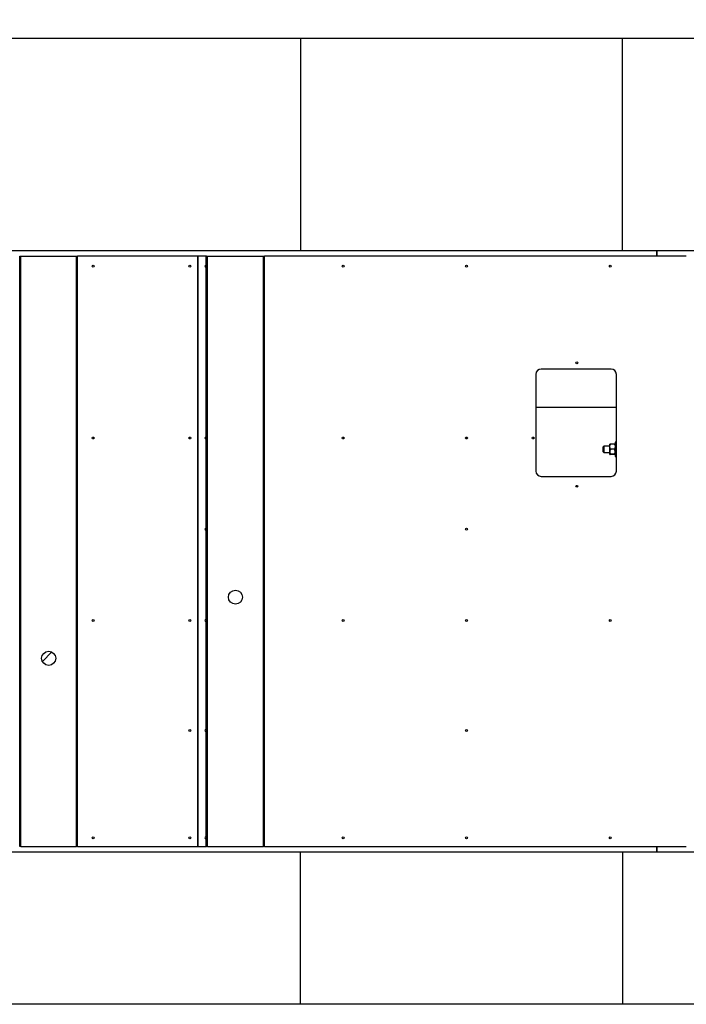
# Model space of a CAD drawing. Header units: millimetres. Extents: x 5 to 589, y 5 to 415.
# Tile 6 of 96: x 122 to 164, y 71 to 132. Entities that reach past the tile are written whole.
import ezdxf

# ---------------------------------------------------------------- set-up
doc = ezdxf.new("R2010")
doc.units = ezdxf.units.MM
doc.layers.add('COTES', color=1, linetype='Continuous')
doc.layers.add('TRAIT-FINS', color=9, linetype='Continuous')
doc.layers.add('TRAIT-FORT', color=4, linetype='Continuous', lineweight=25)
doc.styles.add('SLDTEXTSTYLE0', font='TXT', dxfattribs={"width": 0.75})
doc.dimstyles.new('SLDDIMSTYLE2', dxfattribs={"dimtxt": 3.5, "dimasz": 2, "dimexe": 0, "dimexo": 0.0625, "dimgap": 0.875, "dimtad": 1, "dimlfac": 30, "dimrnd": 1e-09, "dimzin": 12, "dimdsep": 46, "dimtxsty": 'SLDTEXTSTYLE0', "dimsah": 1, "dimcen": 0.09, "dimadec": 0, "dimazin": 3, "dimtfac": 1, "dimtofl": 0, "dimtmove": 0, "dimatfit": 3, "dimfxl": 0, "dimfrac": 2, "dimtolj": 1, "dimtzin": 12, "dimarcsym": 0})

# ---------------------------------------------------------------- blocks, each defined once
blk = doc.blocks.new('_D_7')
at = {"layer": 'COTES', "color": 1}
for p, q in [((59.852, 132.096), (59.852, 179.922)), ((199.852, 132.096), (199.852, 179.922)), ((59.852, 178.922), (199.852, 178.922))]:
    blk.add_line(p, q, dxfattribs=at)
for points in [[(59.852, 178.922), (61.852, 178.422), (61.852, 179.422)], [(199.852, 178.922), (197.852, 179.422), (197.852, 178.422)]]:
    blk.add_solid(points, dxfattribs=at)
at = {"layer": 'COTES', "color": 1, "char_height": 3.5, "attachment_point": 1, "style": 'SLDTEXTSTYLE0'}
for s, insert in [('4200', (112.646, 183.434)), ('Ouverture', (124.303, 183.434))]:
    blk.add_mtext(s, dxfattribs=dict(at, insert=insert))
blk = doc.blocks.new('_D_8')
at = {"layer": 'COTES', "color": 1}
for p, q in [((60.152, 118.566), (60.152, 168.785)), ((199.485, 118.566), (199.485, 168.785)), ((60.152, 167.785), (199.485, 167.785))]:
    blk.add_line(p, q, dxfattribs=at)
for points in [[(60.152, 167.785), (62.152, 167.285), (62.152, 168.285)], [(199.485, 167.785), (197.485, 168.285), (197.485, 167.285)]]:
    blk.add_solid(points, dxfattribs=at)
at = {"layer": 'COTES', "color": 1, "char_height": 3.5, "attachment_point": 1, "style": 'SLDTEXTSTYLE0'}
for s, insert in [('Toles', (130.244, 172.297)), ('4180', (118.587, 172.297))]:
    blk.add_mtext(s, dxfattribs=dict(at, insert=insert))

msp = doc.modelspace()

# ---------------------------------------------------------------- hatches: boundary and pattern name
at = {"layer": 'TRAIT-FINS'}
h = msp.add_hatch(dxfattribs=at)
h.set_pattern_fill('ANSI31', color=9, angle=3e-322, style=0)
edge = h.paths.add_edge_path(flags=0)
edge.add_arc((135.81807, 96.38316), 0.43667, 0, 360)
h = msp.add_hatch(dxfattribs=at)
h.set_pattern_fill('ANSI31', color=9, angle=3e-322, style=0)
edge = h.paths.add_edge_path(flags=0)
edge.add_arc((135.81807, 96.38316), 0.43667, 0, 360)
h = msp.add_hatch(dxfattribs=at)
h.set_pattern_fill('ANSI31', color=9, angle=3e-322, style=0)
edge = h.paths.add_edge_path(flags=0)
edge.add_arc((124.21807, 92.58316), 0.43667, 0, 360)
h = msp.add_hatch(dxfattribs=at)
h.set_pattern_fill('ANSI31', color=9, angle=3e-322, style=0)
edge = h.paths.add_edge_path(flags=0)
edge.add_arc((124.21807, 92.58316), 0.43667, 0, 360)

# ---------------------------------------------------------------- linework, layer by layer
at = {"layer": 'TRAIT-FORT', "color": 4, "linetype": 'Continuous', "lineweight": 25}
for p, q in [((119.85194, 131.09603), (139.85194, 131.09603)), ((139.85194, 131.09603), (139.85194, 117.89982)), ((139.85194, 131.09603), (159.85194, 131.09603)), ((159.85194, 131.09603), (179.85194, 131.09603)), ((159.85194, 117.89982), (159.85194, 131.09603)), ((139.85194, 117.89982), (119.85194, 117.89982)), ((122.41807, 117.56649), (122.48474, 117.56649)), ((122.41807, 80.89982), (122.41807, 117.56649)), ((122.48474, 80.89982), (122.48474, 117.56649)), ((122.48474, 117.56649), (125.95141, 117.56649)), ((125.95141, 117.56649), (126.01807, 117.56649)), ((125.95141, 80.89982), (125.95141, 117.56649)), ((133.48484, 117.56649), (126.01807, 117.56649)), ((126.01807, 80.89982), (126.01807, 117.56649)), ((133.48484, 117.56649), (133.48484, 117.56649)), ((133.48484, 80.89982), (133.48484, 117.56649)), ((134.007, 117.56649), (133.48484, 117.56649)), ((133.48484, 117.56649), (133.48484, 80.89982)), ((134.007, 116.98891), (134.007, 117.56649)), ((134.01807, 117.56649), (134.007, 117.56649)), ((134.01807, 80.89982), (134.01807, 117.56649)), ((134.01807, 117.56649), (134.08474, 117.56649)), ((134.08474, 80.89982), (134.08474, 117.56649)), ((134.08474, 117.56649), (137.55141, 117.56649)), ((137.55141, 80.89982), (137.55141, 117.56649)), ((137.55141, 117.56649), (137.61807, 117.56649)), ((163.81806, 117.56649), (137.61807, 117.56649)), ((137.61807, 80.89982), (137.61807, 117.56649)), ((159.85194, 117.89982), (139.85194, 117.89982)), ((179.85194, 117.89982), (159.85194, 117.89982)), ((161.98474, 117.56649), (161.98474, 117.89982)), ((161.98507, 117.89982), (161.98507, 117.56649)), ((134.01807, 116.98311), (134.007, 116.98891)), ((134.007, 116.8774), (134.01807, 116.8832)), ((134.007, 106.32225), (134.007, 116.8774)), ((154.47651, 110.21649), (154.47651, 104.21649)), ((159.14317, 110.54982), (154.80984, 110.54982)), ((159.47651, 104.21649), (159.47651, 110.21649)), ((154.47651, 108.18316), (159.47651, 108.18316)), ((134.01807, 106.31644), (134.007, 106.32225)), ((134.007, 106.21073), (134.01807, 106.21654)), ((134.007, 100.65558), (134.007, 106.21073)), ((159.06807, 105.7292), (159.06807, 105.88312)), ((159.35242, 105.88605), (159.11706, 105.88605)), ((159.47651, 106.01649), (159.40141, 106.01649)), ((159.40141, 106.01649), (159.40141, 105.52355)), ((158.70141, 105.76649), (158.65141, 105.71649)), ((158.65141, 105.56649), (158.65141, 105.71649)), ((158.65141, 105.41649), (158.65141, 105.56649)), ((158.65141, 105.41649), (158.70141, 105.36649)), ((159.06807, 105.76649), (158.70141, 105.76649)), ((158.70141, 105.76649), (158.70141, 105.56649)), ((158.70141, 105.56649), (158.70141, 105.36649)), ((158.70141, 105.36649), (159.06807, 105.36649)), ((159.06807, 105.41257), (159.06807, 105.7292)), ((159.06807, 105.24986), (159.06807, 105.41257)), ((159.35242, 105.57235), (159.11706, 105.57235)), ((159.35242, 105.25279), (159.11706, 105.25279)), ((159.35242, 105.24693), (159.11706, 105.24693)), ((159.40141, 105.52355), (159.40141, 105.11649)), ((159.40141, 105.11649), (159.47651, 105.11649)), ((154.80984, 103.88316), (159.14317, 103.88316)), ((134.01807, 100.64978), (134.007, 100.65558)), ((134.007, 100.54407), (134.01807, 100.54987)), ((134.007, 94.98891), (134.007, 100.54407)), ((134.01807, 94.98311), (134.007, 94.98891)), ((134.007, 94.8774), (134.01807, 94.8832)), ((134.007, 88.15558), (134.007, 94.8774)), ((134.01807, 88.14978), (134.007, 88.15558)), ((134.007, 88.04407), (134.01807, 88.04987)), ((134.007, 81.48891), (134.007, 88.04407)), ((134.01807, 81.48311), (134.007, 81.48891)), ((134.007, 81.3774), (134.01807, 81.3832)), ((134.007, 80.89982), (134.007, 81.3774)), ((122.48474, 80.89982), (122.41807, 80.89982)), ((122.48474, 80.89982), (125.95141, 80.89982)), ((126.01807, 80.89982), (125.95141, 80.89982)), ((126.01807, 80.89982), (133.48484, 80.89982)), ((133.48484, 80.89982), (133.48484, 80.89982)), ((133.48484, 80.89982), (134.007, 80.89982)), ((134.007, 80.89982), (134.01807, 80.89982)), ((134.08474, 80.89982), (134.01807, 80.89982)), ((134.08474, 80.89982), (137.55141, 80.89982)), ((137.61807, 80.89982), (137.55141, 80.89982)), ((137.61807, 80.89982), (163.81806, 80.89982)), ((161.98474, 80.89982), (161.98474, 80.56649)), ((161.98507, 80.84979), (161.98474, 80.84979)), ((161.98507, 80.56649), (161.98507, 80.89982)), ((119.85194, 80.56649), (139.85194, 80.56649)), ((139.85194, 71.09603), (139.85194, 80.56649)), ((139.85194, 80.56649), (159.85194, 80.56649)), ((159.85194, 80.56649), (159.85194, 71.09603)), ((159.85194, 80.56649), (179.85194, 80.56649)), ((139.85194, 71.09603), (119.85194, 71.09603)), ((159.85194, 71.09603), (139.85194, 71.09603)), ((179.85194, 71.09603), (159.85194, 71.09603))]:
    msp.add_line(p, q, dxfattribs=at)
for centre, radius in [((126.98484, 116.93316), 0.06), ((132.98484, 116.93316), 0.06), ((142.5015, 116.93316), 0.06), ((150.16817, 116.93316), 0.06), ((159.09843, 116.93316), 0.06), ((157.01817, 110.93316), 0.06), ((126.98484, 106.26649), 0.06), ((132.98484, 106.26649), 0.06), ((142.5015, 106.26649), 0.06), ((150.16817, 106.26649), 0.06), ((154.30984, 106.26649), 0.06), ((157.01817, 103.26649), 0.06), ((150.16817, 100.59982), 0.06), ((135.81807, 96.38316), 0.43667), ((126.98484, 94.93316), 0.06), ((132.98484, 94.93316), 0.06), ((142.5015, 94.93316), 0.06), ((150.16817, 94.93316), 0.06), ((159.09843, 94.93316), 0.06), ((124.21807, 92.58316), 0.43667), ((132.98484, 88.09982), 0.06), ((150.16817, 88.09982), 0.06), ((126.98484, 81.43316), 0.06), ((132.98484, 81.43316), 0.06), ((142.5015, 81.43316), 0.06), ((150.16817, 81.43316), 0.06), ((159.09843, 81.43316), 0.06)]:
    msp.add_circle(centre, radius, dxfattribs=at)
for centre, radius, start, end in [((133.98484, 116.93316), 0.06, 68.3243822, 291.6756178), ((154.80984, 110.21649), 0.33333, 90, 180), ((159.14317, 110.21649), 0.33333, 0, 90), ((133.98484, 106.26649), 0.06, 68.3243822, 291.6756178), ((154.80984, 104.21649), 0.33333, 180, 270), ((159.14317, 104.21649), 0.33333, 270, 0), ((133.98484, 100.59982), 0.06, 68.3243822, 291.6756178), ((133.98484, 94.93316), 0.06, 68.3243822, 291.6756178), ((133.98484, 88.09982), 0.06, 68.3243822, 291.6756178), ((133.98484, 81.43316), 0.06, 68.3243822, 291.6756178)]:
    msp.add_arc(centre, radius, start, end, dxfattribs=at)
for points, knots in [([(159.06807, 105.7292), (159.0681, 105.73184), (159.06833, 105.75363), (159.07522, 105.79518), (159.09416, 105.84475), (159.11058, 105.87436), (159.11706, 105.88605)], [0, 0, 0, 0, 0.04836864, 0.39932986, 0.76296469, 1, 1, 1, 1]), ([(159.11706, 105.88605), (159.10562, 105.88565), (159.08234, 105.88483), (159.06908, 105.88382), (159.06825, 105.88324), (159.06807, 105.88312)], [0, 0, 0, 0, 0.43238505, 0.87955391, 1, 1, 1, 1]), ([(159.35242, 105.88605), (159.3589, 105.87436), (159.375, 105.84532), (159.39407, 105.79581), (159.40114, 105.75426), (159.40138, 105.73184), (159.40141, 105.7292)], [0, 0, 0, 0, 0.23703923, 0.58901919, 0.95163056, 1, 1, 1, 1]), ([(159.40141, 105.88312), (159.39857, 105.88363), (159.39295, 105.88465), (159.36586, 105.88558), (159.35242, 105.88605)], [0, 0, 0, 0, 0.50400004, 1, 1, 1, 1]), ([(159.11706, 105.57235), (159.10718, 105.59072), (159.08902, 105.62448), (159.07156, 105.67739), (159.06925, 105.71178), (159.06807, 105.7292)], [0, 0, 0, 0, 0.3704571, 0.68101816, 1, 1, 1, 1]), ([(159.11706, 105.57235), (159.10562, 105.55047), (159.08234, 105.50597), (159.06908, 105.4508), (159.06825, 105.41926), (159.06807, 105.41257)], [0, 0, 0, 0, 0.432385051, 0.879553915, 1, 1, 1, 1]), ([(159.06807, 105.41257), (159.0709, 105.38446), (159.07652, 105.32868), (159.10362, 105.27796), (159.11706, 105.25279)], [0, 0, 0, 0, 0.504000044, 1, 1, 1, 1]), ([(159.06807, 105.24986), (159.0709, 105.25038), (159.07652, 105.2514), (159.10362, 105.25233), (159.11706, 105.25279)], [0, 0, 0, 0, 0.50400004, 1, 1, 1, 1]), ([(159.11706, 105.24693), (159.10562, 105.24734), (159.08234, 105.24815), (159.06908, 105.24916), (159.06825, 105.24974), (159.06807, 105.24986)], [0, 0, 0, 0, 0.43238505, 0.87955391, 1, 1, 1, 1]), ([(159.40141, 105.7292), (159.40029, 105.71227), (159.39804, 105.67788), (159.3807, 105.62493), (159.3623, 105.59072), (159.35242, 105.57235)], [0, 0, 0, 0, 0.30999023, 0.62954591, 1, 1, 1, 1]), ([(159.40141, 105.41257), (159.39857, 105.44068), (159.39295, 105.49646), (159.36586, 105.54719), (159.35242, 105.57235)], [0, 0, 0, 0, 0.50400004, 1, 1, 1, 1]), ([(159.35242, 105.25279), (159.36386, 105.27467), (159.38714, 105.31917), (159.4004, 105.37435), (159.40123, 105.40588), (159.40141, 105.41257)], [0, 0, 0, 0, 0.43238505, 0.87955391, 1, 1, 1, 1]), ([(159.35242, 105.25279), (159.36386, 105.25239), (159.38714, 105.25158), (159.4004, 105.25057), (159.40123, 105.24999), (159.40141, 105.24986)], [0, 0, 0, 0, 0.43238505, 0.87955391, 1, 1, 1, 1]), ([(159.40141, 105.24986), (159.39857, 105.24935), (159.39295, 105.24833), (159.36586, 105.2474), (159.35242, 105.24693)], [0, 0, 0, 0, 0.50400004, 1, 1, 1, 1])]:
    msp.add_open_spline(points, degree=3, knots=knots, dxfattribs=at)

# ---------------------------------------------------------------- dimensions: what is measured, and where the dimension line sits
at = {"layer": 'COTES', "color": 1}
for base, p1, p2, text, picture, middle in [((199.85194, 178.92177), (59.85194, 131.09603), (199.85194, 131.09603), '<> Ouverture', '_D_7', (129.85194, 178.92177)), ((199.48484, 167.78525), (60.15151, 117.56649), (199.48484, 117.56649), '<> Toles', '_D_8', (129.81817, 167.78525))]:
    dim = msp.add_linear_dim(base=base, p1=p1, p2=p2, text=text, dimstyle='SLDDIMSTYLE2', dxfattribs=at)
    dim.commit()
    dim.dimension.update_dxf_attribs({"geometry": picture, "text_midpoint": middle, "dimtype": 160})

doc.saveas('drawing.dxf')
